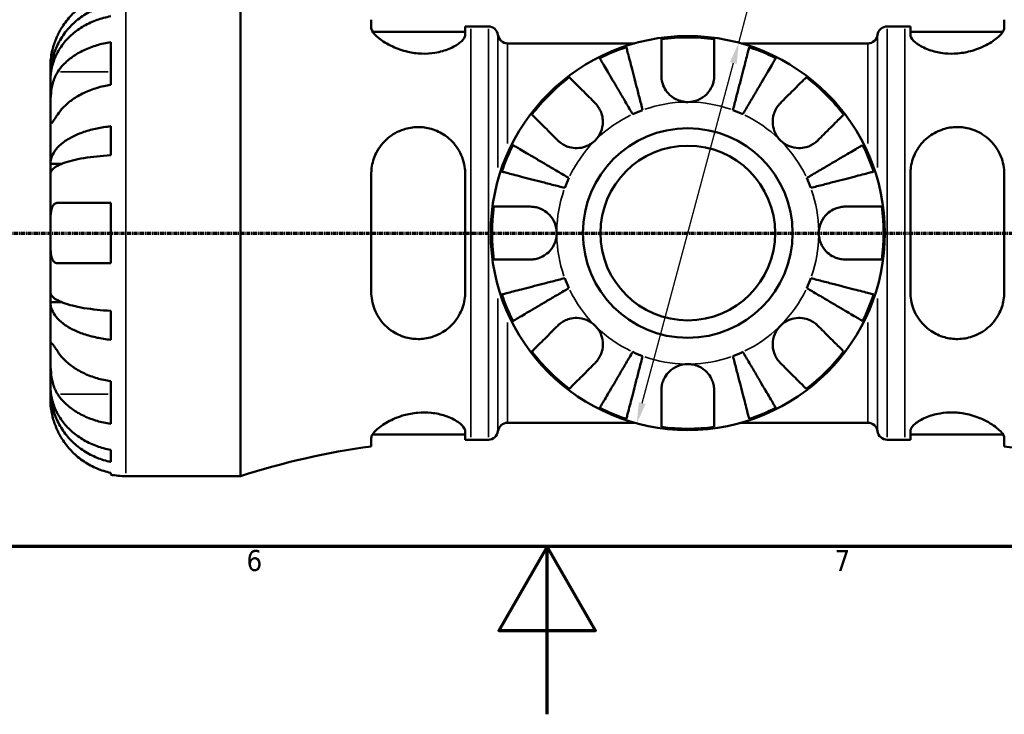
# Model space of a CAD drawing. Header units: millimetres. Extents: x 0 to 902, y 0 to 824.
# Tile 3 of 12: x 358 to 475, y 0 to 83. Entities that reach past the tile are written whole.
import ezdxf

# ---------------------------------------------------------------- set-up
doc = ezdxf.new("R2010")
doc.units = ezdxf.units.MM
doc.linetypes.add('CHAIN', pattern=[0.7087, 0.4724, -0.0591, 0.1181, -0.0591])
for name, color, linetype, lineweight in [('Border (ISO)', 7, 'Continuous', 70), ('Dimension (ISO)', 7, 'Continuous', 25), ('Section Line (ISO)', 7, 'CHAIN', 70), ('Visible (ISO)', 7, 'Continuous', 50), ('Visible Narrow (ISO)', 7, 'Continuous', 35)]:
    doc.layers.add(name, color=color, linetype=linetype, lineweight=lineweight)
doc.styles.add('Note Text (ISO)', font='tahoma.ttf')
doc.dimstyles.new('Default (ISO)', dxfattribs={"dimtxt": 2.5, "dimasz": 2.5, "dimexe": 3.175, "dimexo": 0, "dimgap": 0.762, "dimtad": 1, "dimrnd": 1e-08, "dimzin": 0, "dimtxsty": 'Note Text (ISO)', "dimcen": 0.09, "dimdle": 10, "dimclrd": 256, "dimclre": 256, "dimclrt": 256, "dimazin": 0, "dimtfac": 1.40208, "dimtmove": 0, "dimatfit": 3, "dimfxl": 1, "dimtolj": 1, "dimtzin": 0, "dimlwd": -1, "dimlwe": -1, "dimarcsym": 0})

# ---------------------------------------------------------------- blocks, each defined once
blk = doc.blocks.new('Borders Default Border')
at = {"layer": 'Border (ISO)', "flags": 128}
for points in [[(20, 20), (20, 574), (821, 574), (821, 20), (20, 20)], [(420.5, 0), (420.5, 20), (414.73, 10), (426.27, 10), (420.5, 20)]]:
    blk.add_lwpolyline(points, dxfattribs=at)
at = {"layer": 'Border (ISO)', "color": 232, "true_color": 0xca0064, "char_height": 2.5, "attachment_point": 7, "style": 'Note Text (ISO)'}
for s, insert in [('6', (384.66, 17.05)), ('7', (454.77, 17.1))]:
    blk.add_mtext(s, dxfattribs=dict(at, insert=insert))
blk = doc.blocks.new('2dTransSection0')
at = {"layer": 'Section Line (ISO)', "linetype": 'CHAIN'}
blk.add_line((188.6, 57.4), (702.2, 57.4), dxfattribs=at)
blk = doc.blocks.new('*D15')
at = {"layer": 'Defpoints', "color": 0, "transparency": 16777216}
for p in [(443.36, 80.1), (431.2, 34.7)]:
    blk.add_point(p, dxfattribs=at)
at = {"layer": 'Dimension (ISO)', "transparency": 16777216}
for p, q in [((443.36, 80.1), (454.36, 121.16)), ((431.84, 37.12), (442.71, 77.69))]:
    blk.add_line(p, q, dxfattribs=at)
for points in [[(442.31, 77.79), (443.12, 77.58), (443.36, 80.1)], [(431.44, 37.22), (432.25, 37.01), (431.2, 34.7)]]:
    blk.add_solid(points, dxfattribs=at)
at = {"layer": 'Dimension (ISO)', "color": 232, "true_color": 0xca0064, "transparency": 16777216, "insert": (447.48, 110.85), "char_height": 2.5, "attachment_point": 1, "rotation": 75, "style": 'Note Text (ISO)'}
blk.add_mtext('\\A1;∅47,00', dxfattribs=at)

msp = doc.modelspace()

# ---------------------------------------------------------------- linework, layer by layer
at = {"layer": 'Visible (ISO)'}
for p, q in [((383.959, 28.401), (383.959, 86.401)), ((399.539, 82.849), (399.539, 81.856)), ((475.019, 81.856), (475.019, 82.849)), ((399.699, 81.411), (410.739, 81.411)), ((410.739, 81.027), (410.739, 82.054)), ((411.419, 82.051), (413.499, 82.051)), ((461.059, 82.051), (463.139, 82.051)), ((463.819, 82.054), (463.819, 81.027)), ((463.819, 81.411), (474.859, 81.411)), ((368.479, 75.073), (368.479, 80.164)), ((415.801, 80.021), (430.908, 80.021)), ((443.65, 80.021), (458.757, 80.021)), ((361.279, 76.114), (361.279, 77.401)), ((361.279, 76.114), (361.297, 76.114)), ((361.279, 75.624), (361.279, 76.114)), ((361.279, 71.543), (361.279, 75.624)), ((361.279, 65.642), (361.279, 71.543)), ((368.479, 66.676), (368.479, 70.136)), ((361.279, 65.642), (362.604, 65.642)), ((361.279, 64.459), (361.279, 65.642)), ((361.279, 57.401), (361.279, 64.459)), ((399.539, 64.441), (399.539, 50.361)), ((410.739, 50.361), (410.739, 64.441)), ((463.819, 64.441), (463.819, 50.361)), ((475.019, 50.361), (475.019, 64.441)), ((368.479, 53.801), (368.479, 61.001)), ((361.279, 50.342), (361.279, 57.401)), ((361.279, 49.16), (361.279, 50.342)), ((361.279, 43.259), (361.279, 49.16)), ((361.279, 49.16), (362.604, 49.16)), ((368.479, 44.666), (368.479, 48.126)), ((361.279, 39.178), (361.279, 43.259)), ((361.279, 38.688), (361.279, 39.178)), ((368.479, 34.637), (368.479, 39.729)), ((361.279, 38.688), (361.297, 38.688)), ((361.279, 37.401), (361.279, 38.688)), ((415.801, 34.781), (430.908, 34.781)), ((443.65, 34.781), (458.757, 34.781)), ((399.539, 32.946), (399.539, 31.953)), ((399.699, 33.391), (410.739, 33.391)), ((410.739, 32.748), (410.739, 33.775)), ((463.819, 33.775), (463.819, 32.748)), ((463.819, 33.391), (474.859, 33.391)), ((475.019, 31.953), (475.019, 32.946)), ((411.419, 32.751), (413.499, 32.751)), ((461.059, 32.751), (463.139, 32.751)), ((368.479, 30.116), (368.479, 31.549)), ((368.479, 28.583), (368.479, 28.809)), ((370.279, 28.401), (383.959, 28.401))]:
    msp.add_line(p, q, dxfattribs=at)
for radius in [23.5, 12.5, 10.417]:
    msp.add_circle((437.279, 57.401), radius, dxfattribs=at)
for centre, radius, start, end in [((411.419, 170.899), 88.848, 269.56148, 270), ((413.499, 80.891), 1.16, 7.18076, 90), ((415.801, 81.181), 1.16, 187.18076, 270), ((458.757, 81.181), 1.16, 270, 352.81924), ((461.059, 80.891), 1.16, 90, 172.81924), ((463.139, 170.899), 88.848, 270, 270.43852), ((437.279, 57.401), 23.341, 82.24391, 97.75609), ((437.279, 57.401), 23.341, 108.28054, 116.71946), ((437.279, 57.401), 23.341, 63.28054, 71.71946), ((437.279, 57.401), 23.341, 127.24391, 142.75609), ((437.279, 57.401), 23.341, 37.24391, 52.75609), ((437.279, 57.401), 15.625, 110.15251, 114.84749), ((437.279, 57.401), 15.625, 65.15251, 69.84749), ((437.279, 57.401), 23.341, 153.28054, 161.71946), ((437.279, 57.401), 23.341, 18.28054, 26.71946), ((437.279, 57.401), 15.625, 155.15251, 159.84749), ((437.279, 57.401), 15.625, 20.15251, 24.84749), ((437.279, 57.401), 23.341, 172.24391, 187.75609), ((437.279, 57.401), 23.341, 352.24391, 7.75609), ((437.279, 57.401), 15.625, 200.15251, 204.84749), ((437.279, 57.401), 15.625, 335.15251, 339.84749), ((437.279, 57.401), 23.341, 198.28054, 206.71946), ((437.279, 57.401), 23.341, 333.28054, 341.71946), ((437.279, 57.401), 23.341, 217.24391, 232.75609), ((437.279, 57.401), 15.625, 245.15251, 249.84749), ((437.279, 57.401), 15.625, 290.15251, 294.84749), ((437.279, 57.401), 23.341, 307.24391, 322.75609), ((437.279, 57.401), 23.341, 243.28054, 251.71946), ((437.279, 57.401), 23.341, 288.28054, 296.71946), ((415.801, 33.621), 1.16, 90, 172.81924), ((437.279, 57.401), 23.341, 262.24391, 277.75609), ((458.757, 33.621), 1.16, 7.18076, 90), ((413.499, 33.911), 1.16, 270, 352.81924), ((461.059, 33.911), 1.16, 187.18076, 270), ((411.419, -56.097), 88.848, 97.68415, 108.00311), ((411.419, -56.097), 88.848, 90, 90.43852), ((463.139, -56.097), 88.848, 89.56148, 90), ((463.139, -56.097), 88.848, 72.56167, 82.31585), ((370.279, 37.401), 9, 258.46304, 270)]:
    msp.add_arc(centre, radius, start, end, dxfattribs=at)
for points, knots in [([(368.479, 85.993), (367.904, 85.875), (367.343, 85.698), (366.334, 85.278), (365.794, 84.994), (364.788, 84.318), (364.321, 83.926), (363.534, 83.136), (363.143, 82.663), (362.557, 81.781), (362.338, 81.389), (362.155, 81.001)], [0.17075309, 0.17075309, 0.17075309, 0.17075309, 0.33215152, 0.33215152, 0.49888818, 0.49888818, 0.66562485, 0.66562485, 0.83351137, 0.83351137, 0.95687373, 0.95687373, 0.95687373, 0.95687373]), ([(361.279, 76.114), (361.279, 76.655), (361.334, 77.246), (361.571, 78.404), (361.753, 78.971), (362.179, 79.969), (362.462, 80.493), (363.136, 81.471), (363.527, 81.926), (364.312, 82.688), (364.78, 83.066), (365.787, 83.719), (366.326, 83.993), (367.338, 84.399), (367.902, 84.571), (368.479, 84.686)], [4.0142509, 4.0142509, 4.0142509, 4.0142509, 4.1819549, 4.1819549, 4.3496588, 4.3496588, 4.5167189, 4.5167189, 4.6837789, 4.6837789, 4.8504333, 4.8504333, 5.0170876, 5.0170876, 5.1791816, 5.1791816, 5.1791816, 5.1791816]), ([(368.479, 83.253), (367.902, 83.151), (367.338, 82.998), (366.326, 82.636), (365.787, 82.392), (364.78, 81.811), (364.312, 81.475), (363.527, 80.796), (363.136, 80.392), (362.462, 79.521), (362.179, 79.055), (361.753, 78.167), (361.571, 77.662), (361.334, 76.632), (361.279, 76.106), (361.279, 75.624)], [0.1707461, 0.1707461, 0.1707461, 0.1707461, 0.33284, 0.33284, 0.4994944, 0.4994944, 0.6661487, 0.6661487, 0.8332087, 0.8332087, 1.0002688, 1.0002688, 1.1679728, 1.1679728, 1.3356767, 1.3356767, 1.3356767, 1.3356767]), ([(410.739, 81.027), (410.739, 80.962), (410.726, 80.895), (410.623, 80.604), (410.423, 80.359), (409.794, 79.853), (409.355, 79.593), (408.328, 79.168), (407.759, 78.999), (406.621, 78.815), (406.085, 78.779), (404.977, 78.818), (404.425, 78.894), (403.24, 79.167), (402.633, 79.383), (401.421, 79.943), (400.854, 80.302), (400.034, 80.966), (399.759, 81.273), (399.569, 81.653), (399.539, 81.76), (399.539, 81.856)], [-1.9615319, -1.9615319, -1.9615319, -1.9615319, -1.8935483, -1.8935483, -1.6793131, -1.6793131, -1.4547755, -1.4547755, -1.2502186, -1.2502186, -1.0843743, -1.0843743, -0.9161356, -0.9161356, -0.7095462, -0.7095462, -0.4504903, -0.4504903, -0.2130161, -0.2130161, -0.1082794, -0.1082794, -0.1082794, -0.1082794]), ([(475.019, 81.856), (475.019, 81.788), (475.004, 81.715), (474.897, 81.429), (474.719, 81.189), (474.121, 80.61), (473.65, 80.263), (472.528, 79.638), (471.887, 79.358), (470.641, 78.993), (470.074, 78.881), (468.957, 78.78), (468.426, 78.783), (467.312, 78.894), (466.754, 79.017), (465.645, 79.38), (465.131, 79.635), (464.317, 80.177), (464.032, 80.464), (463.846, 80.83), (463.819, 80.932), (463.819, 81.027)], [-1.9771996, -1.9771996, -1.9771996, -1.9771996, -1.9033927, -1.9033927, -1.7069138, -1.7069138, -1.4579464, -1.4579464, -1.2240704, -1.2240704, -1.0479806, -1.0479806, -0.8864133, -0.8864133, -0.6982037, -0.6982037, -0.4673404, -0.4673404, -0.2236033, -0.2236033, -0.1228774, -0.1228774, -0.1228774, -0.1228774]), ([(362.155, 81.001), (362.088, 80.858), (362.023, 80.713), (361.874, 80.354), (361.793, 80.14), (361.644, 79.699), (361.578, 79.475), (361.445, 78.949), (361.39, 78.663), (361.309, 78.1), (361.292, 77.851), (361.277, 77.495), (361.279, 77.401), (361.279, 77.401)], [-0.57647647, -0.57647647, -0.57647647, -0.57647647, -0.52968676, -0.52968676, -0.46054026, -0.46054026, -0.38562403, -0.38562403, -0.27730827, -0.27730827, -0.14258086, -0.14258086, 0, 0, 0, 0]), ([(362.155, 76.634), (362.338, 76.908), (362.557, 77.186), (363.143, 77.81), (363.534, 78.144), (364.321, 78.703), (364.788, 78.98), (365.794, 79.457), (366.334, 79.658), (367.343, 79.955), (367.904, 80.081), (368.479, 80.164)], [4.42788405, 4.42788405, 4.42788405, 4.42788405, 4.5512464, 4.5512464, 4.71913293, 4.71913293, 4.88586959, 4.88586959, 5.05260626, 5.05260626, 5.21400469, 5.21400469, 5.21400469, 5.21400469]), ([(434.129, 76.176), (434.129, 76.509), (434.129, 76.846), (434.129, 77.612), (434.129, 78.026), (434.129, 78.719), (434.129, 79.062), (434.129, 79.653), (434.129, 79.902), (434.129, 80.27), (434.129, 80.425), (434.129, 80.528)], [3.89239507, 3.89239507, 3.89239507, 3.89239507, 3.99831093, 3.99831093, 4.14541915, 4.14541915, 4.2913159, 4.2913159, 4.43721264, 4.43721264, 4.57824766, 4.57824766, 4.57824766, 4.57824766]), ([(440.429, 80.528), (440.429, 80.425), (440.429, 80.27), (440.429, 79.902), (440.429, 79.653), (440.429, 79.062), (440.429, 78.719), (440.429, 78.026), (440.429, 77.612), (440.429, 76.846), (440.429, 76.509), (440.429, 76.176)], [0.14941001, 0.14941001, 0.14941001, 0.14941001, 0.29044502, 0.29044502, 0.43634177, 0.43634177, 0.58223851, 0.58223851, 0.72934673, 0.72934673, 0.83526259, 0.83526259, 0.83526259, 0.83526259]), ([(429.958, 79.564), (429.983, 79.464), (430.022, 79.313), (430.114, 78.958), (430.176, 78.718), (430.324, 78.147), (430.41, 77.816), (430.582, 77.15), (430.685, 76.752), (430.906, 75.897), (431.024, 75.439), (431.25, 74.566), (431.378, 74.071), (431.64, 73.059), (431.773, 72.542), (431.896, 72.069)], [0.1494019, 0.1494019, 0.1494019, 0.1494019, 0.2913001, 0.2913001, 0.4371101, 0.4371101, 0.5829201, 0.5829201, 0.7290157, 0.7290157, 0.8751112, 0.8751112, 1.0216846, 1.0216846, 1.1682581, 1.1682581, 1.1682581, 1.1682581]), ([(442.662, 72.069), (442.784, 72.542), (442.918, 73.059), (443.18, 74.071), (443.308, 74.566), (443.534, 75.439), (443.652, 75.897), (443.873, 76.752), (443.976, 77.15), (444.148, 77.816), (444.234, 78.147), (444.381, 78.718), (444.443, 78.958), (444.535, 79.313), (444.574, 79.464), (444.6, 79.564)], [3.5110304, 3.5110304, 3.5110304, 3.5110304, 3.6576039, 3.6576039, 3.8041773, 3.8041773, 3.9502729, 3.9502729, 4.0963684, 4.0963684, 4.2421784, 4.2421784, 4.3879885, 4.3879885, 4.5298866, 4.5298866, 4.5298866, 4.5298866]), ([(430.713, 71.58), (430.465, 72.001), (430.194, 72.46), (429.664, 73.361), (429.404, 73.802), (428.947, 74.578), (428.707, 74.986), (428.258, 75.747), (428.05, 76.101), (427.701, 76.694), (427.527, 76.989), (427.228, 77.496), (427.102, 77.71), (426.916, 78.026), (426.837, 78.16), (426.784, 78.249)], [3.5110304, 3.5110304, 3.5110304, 3.5110304, 3.6576039, 3.6576039, 3.8041773, 3.8041773, 3.9502729, 3.9502729, 4.0963684, 4.0963684, 4.2421784, 4.2421784, 4.3879885, 4.3879885, 4.5298866, 4.5298866, 4.5298866, 4.5298866]), ([(447.774, 78.249), (447.721, 78.16), (447.642, 78.026), (447.456, 77.71), (447.33, 77.496), (447.031, 76.989), (446.857, 76.694), (446.508, 76.101), (446.3, 75.747), (445.851, 74.986), (445.611, 74.578), (445.154, 73.802), (444.894, 73.361), (444.363, 72.46), (444.093, 72.001), (443.845, 71.58)], [0.1494019, 0.1494019, 0.1494019, 0.1494019, 0.2913001, 0.2913001, 0.4371101, 0.4371101, 0.5829201, 0.5829201, 0.7290157, 0.7290157, 0.8751112, 0.8751112, 1.0216846, 1.0216846, 1.1682581, 1.1682581, 1.1682581, 1.1682581]), ([(361.279, 71.543), (361.279, 71.726), (361.279, 71.929), (361.28, 72.38), (361.282, 72.63), (361.297, 73.258), (361.315, 73.643), (361.391, 74.397), (361.447, 74.758), (361.584, 75.343), (361.652, 75.573), (361.809, 75.997), (361.897, 76.192), (362.046, 76.463), (362.099, 76.551), (362.155, 76.634)], [0, 0, 0, 0, 0.07774953, 0.07774953, 0.16081914, 0.16081914, 0.27783798, 0.27783798, 0.3882896, 0.3882896, 0.46542959, 0.46542959, 0.54035429, 0.54035429, 0.57953204, 0.57953204, 0.57953204, 0.57953204]), ([(423.153, 75.982), (423.226, 75.909), (423.336, 75.799), (423.596, 75.539), (423.771, 75.363), (424.19, 74.945), (424.432, 74.703), (424.922, 74.213), (425.215, 73.92), (425.757, 73.378), (425.995, 73.14), (426.23, 72.904)], [0.14941001, 0.14941001, 0.14941001, 0.14941001, 0.29044502, 0.29044502, 0.43634177, 0.43634177, 0.58223851, 0.58223851, 0.72934673, 0.72934673, 0.83526259, 0.83526259, 0.83526259, 0.83526259]), ([(437.279, 73.026), (437.041, 73.026), (436.805, 73.053), (436.328, 73.162), (436.091, 73.248), (435.514, 73.538), (435.199, 73.778), (434.738, 74.29), (434.574, 74.535), (434.32, 75.057), (434.233, 75.328), (434.146, 75.794), (434.129, 75.987), (434.129, 76.176)], [0, 0, 0, 0, 0.0712621, 0.0712621, 0.14674386, 0.14674386, 0.26523779, 0.26523779, 0.3552048, 0.3552048, 0.4448049, 0.4448049, 0.50788946, 0.50788946, 0.50788946, 0.50788946]), ([(440.429, 76.176), (440.429, 75.935), (440.401, 75.69), (440.28, 75.179), (440.18, 74.916), (439.899, 74.401), (439.716, 74.157), (439.21, 73.655), (438.869, 73.426), (438.108, 73.109), (437.696, 73.026), (437.279, 73.026)], [-0.50777161, -0.50777161, -0.50777161, -0.50777161, -0.42786808, -0.42786808, -0.34024252, -0.34024252, -0.24759219, -0.24759219, -0.12500149, -0.12500149, 0, 0, 0, 0]), ([(448.328, 72.904), (448.563, 73.14), (448.801, 73.378), (449.343, 73.92), (449.636, 74.213), (450.126, 74.703), (450.368, 74.945), (450.786, 75.363), (450.962, 75.539), (451.222, 75.799), (451.332, 75.909), (451.405, 75.982)], [3.89239507, 3.89239507, 3.89239507, 3.89239507, 3.99831093, 3.99831093, 4.14541915, 4.14541915, 4.2913159, 4.2913159, 4.43721264, 4.43721264, 4.57824766, 4.57824766, 4.57824766, 4.57824766]), ([(368.479, 75.073), (367.904, 74.99), (367.343, 74.864), (366.334, 74.567), (365.794, 74.366), (364.788, 73.889), (364.321, 73.612), (363.534, 73.052), (363.143, 72.718), (362.557, 72.095), (362.338, 71.817), (362.155, 71.543)], [0.17075309, 0.17075309, 0.17075309, 0.17075309, 0.33215152, 0.33215152, 0.49888818, 0.49888818, 0.66562485, 0.66562485, 0.83351137, 0.83351137, 0.95687373, 0.95687373, 0.95687373, 0.95687373]), ([(426.23, 72.904), (426.317, 72.818), (426.399, 72.726), (426.6, 72.471), (426.711, 72.299), (426.903, 71.926), (426.981, 71.725), (427.119, 71.226), (427.158, 70.925), (427.145, 70.229), (427.066, 69.841), (426.758, 69.093), (426.525, 68.744), (426.23, 68.45)], [-0.50766593, -0.50766593, -0.50766593, -0.50766593, -0.46718991, -0.46718991, -0.40200215, -0.40200215, -0.33506637, -0.33506637, -0.24300458, -0.24300458, -0.12488859, -0.12488859, 0, 0, 0, 0]), ([(448.328, 68.45), (448.172, 68.605), (448.033, 68.777), (447.785, 69.159), (447.679, 69.37), (447.481, 69.91), (447.416, 70.245), (447.397, 70.9), (447.435, 71.214), (447.576, 71.725), (447.655, 71.926), (447.847, 72.299), (447.958, 72.47), (448.159, 72.726), (448.241, 72.818), (448.328, 72.904)], [0, 0, 0, 0, 0.06608139, 0.06608139, 0.13667451, 0.13667451, 0.23873403, 0.23873403, 0.33457773, 0.33457773, 0.40157847, 0.40157847, 0.46685307, 0.46685307, 0.50745344, 0.50745344, 0.50745344, 0.50745344]), ([(362.155, 71.543), (362.096, 71.454), (362.039, 71.37), (361.889, 71.145), (361.802, 71.016), (361.646, 70.79), (361.578, 70.697), (361.444, 70.531), (361.39, 70.483), (361.309, 70.496), (361.292, 70.588), (361.277, 70.94), (361.279, 71.207), (361.279, 71.543)], [-0.58004807, -0.58004807, -0.58004807, -0.58004807, -0.5384523, -0.5384523, -0.46383793, -0.46383793, -0.3862639, -0.3862639, -0.27840269, -0.27840269, -0.14277912, -0.14277912, 0, 0, 0, 0]), ([(421.776, 68.45), (421.54, 68.685), (421.302, 68.923), (420.76, 69.465), (420.467, 69.758), (419.977, 70.248), (419.735, 70.49), (419.317, 70.908), (419.141, 71.084), (418.881, 71.344), (418.771, 71.454), (418.698, 71.527)], [3.8924012, 3.8924012, 3.8924012, 3.8924012, 3.99831706, 3.99831706, 4.14542528, 4.14542528, 4.29132202, 4.29132202, 4.43721877, 4.43721877, 4.57825378, 4.57825378, 4.57825378, 4.57825378]), ([(455.86, 71.527), (455.787, 71.454), (455.677, 71.344), (455.417, 71.084), (455.241, 70.908), (454.823, 70.49), (454.581, 70.248), (454.091, 69.758), (453.798, 69.465), (453.256, 68.923), (453.018, 68.685), (452.782, 68.45)], [0.14941001, 0.14941001, 0.14941001, 0.14941001, 0.29044502, 0.29044502, 0.43634177, 0.43634177, 0.58223851, 0.58223851, 0.72934673, 0.72934673, 0.83526259, 0.83526259, 0.83526259, 0.83526259]), ([(361.279, 65.642), (361.279, 65.926), (361.334, 66.236), (361.571, 66.843), (361.753, 67.14), (362.179, 67.663), (362.462, 67.938), (363.136, 68.451), (363.527, 68.689), (364.312, 69.088), (364.78, 69.287), (365.787, 69.629), (366.326, 69.772), (367.338, 69.985), (367.902, 70.076), (368.479, 70.136)], [4.0142509, 4.0142509, 4.0142509, 4.0142509, 4.1819549, 4.1819549, 4.3496588, 4.3496588, 4.5167189, 4.5167189, 4.6837789, 4.6837789, 4.8504333, 4.8504333, 5.0170876, 5.0170876, 5.1791816, 5.1791816, 5.1791816, 5.1791816]), ([(399.539, 64.441), (399.539, 64.673), (399.553, 64.903), (399.66, 65.766), (399.846, 66.372), (400.461, 67.612), (400.935, 68.218), (402.062, 69.174), (402.703, 69.538), (403.95, 69.942), (404.518, 70.037), (405.64, 70.044), (406.174, 69.971), (407.294, 69.648), (407.854, 69.377), (408.958, 68.603), (409.466, 68.068), (410.265, 66.82), (410.543, 66.099), (410.715, 65.044), (410.739, 64.743), (410.739, 64.441)], [-1.9825536, -1.9825536, -1.9825536, -1.9825536, -1.909933, -1.909933, -1.7075802, -1.7075802, -1.4589548, -1.4589548, -1.2260214, -1.2260214, -1.0497889, -1.0497889, -0.8872032, -0.8872032, -0.6971386, -0.6971386, -0.4663566, -0.4663566, -0.223271, -0.223271, -0.128267, -0.128267, -0.128267, -0.128267]), ([(463.819, 64.441), (463.819, 64.652), (463.831, 64.863), (463.928, 65.718), (464.113, 66.343), (464.709, 67.552), (465.141, 68.125), (466.16, 69.042), (466.73, 69.4), (467.867, 69.849), (468.402, 69.975), (469.502, 70.068), (470.049, 70.032), (471.244, 69.779), (471.863, 69.521), (473.092, 68.744), (473.664, 68.178), (474.498, 66.91), (474.781, 66.221), (474.986, 65.143), (475.019, 64.793), (475.019, 64.441)], [-1.9560612, -1.9560612, -1.9560612, -1.9560612, -1.8897847, -1.8897847, -1.6845346, -1.6845346, -1.4586915, -1.4586915, -1.2520109, -1.2520109, -1.0861471, -1.0861471, -0.9198493, -0.9198493, -0.7102849, -0.7102849, -0.45183, -0.45183, -0.2134142, -0.2134142, -0.1027472, -0.1027472, -0.1027472, -0.1027472]), ([(426.23, 68.45), (426.075, 68.294), (425.903, 68.155), (425.521, 67.907), (425.31, 67.801), (424.77, 67.603), (424.435, 67.538), (423.78, 67.519), (423.466, 67.557), (422.955, 67.698), (422.754, 67.777), (422.381, 67.969), (422.21, 68.08), (421.954, 68.281), (421.862, 68.363), (421.776, 68.45)], [0, 0, 0, 0, 0.06608139, 0.06608139, 0.13667451, 0.13667451, 0.23873403, 0.23873403, 0.33457773, 0.33457773, 0.40157847, 0.40157847, 0.46685307, 0.46685307, 0.50745344, 0.50745344, 0.50745344, 0.50745344]), ([(452.782, 68.45), (452.696, 68.363), (452.604, 68.281), (452.349, 68.08), (452.177, 67.969), (451.804, 67.777), (451.603, 67.699), (451.104, 67.561), (450.803, 67.522), (450.107, 67.534), (449.719, 67.614), (448.971, 67.922), (448.622, 68.155), (448.328, 68.45)], [-0.50766593, -0.50766593, -0.50766593, -0.50766593, -0.46718991, -0.46718991, -0.40200215, -0.40200215, -0.33506637, -0.33506637, -0.24300458, -0.24300458, -0.12488859, -0.12488859, 0, 0, 0, 0]), ([(416.43, 67.896), (416.519, 67.843), (416.654, 67.764), (416.97, 67.578), (417.183, 67.452), (417.691, 67.153), (417.986, 66.979), (418.579, 66.63), (418.933, 66.422), (419.694, 65.973), (420.102, 65.733), (420.878, 65.276), (421.319, 65.016), (422.22, 64.485), (422.679, 64.215), (423.1, 63.967)], [0.1494019, 0.1494019, 0.1494019, 0.1494019, 0.2913001, 0.2913001, 0.4371101, 0.4371101, 0.5829201, 0.5829201, 0.7290157, 0.7290157, 0.8751112, 0.8751112, 1.0216846, 1.0216846, 1.1682581, 1.1682581, 1.1682581, 1.1682581]), ([(451.458, 63.967), (451.879, 64.215), (452.338, 64.485), (453.239, 65.016), (453.68, 65.276), (454.456, 65.733), (454.864, 65.973), (455.625, 66.422), (455.979, 66.63), (456.572, 66.979), (456.867, 67.153), (457.374, 67.452), (457.588, 67.578), (457.904, 67.764), (458.038, 67.843), (458.127, 67.896)], [3.5110308, 3.5110308, 3.5110308, 3.5110308, 3.6576042, 3.6576042, 3.8041776, 3.8041776, 3.9502732, 3.9502732, 4.0963687, 4.0963687, 4.2421787, 4.2421787, 4.3879888, 4.3879888, 4.5298869, 4.5298869, 4.5298869, 4.5298869]), ([(368.479, 66.676), (367.902, 66.647), (367.338, 66.602), (366.326, 66.497), (365.787, 66.426), (364.78, 66.257), (364.312, 66.16), (363.527, 65.962), (363.136, 65.845), (362.462, 65.592), (362.179, 65.456), (361.753, 65.198), (361.571, 65.052), (361.334, 64.752), (361.279, 64.599), (361.279, 64.459)], [0.1707461, 0.1707461, 0.1707461, 0.1707461, 0.33284, 0.33284, 0.4994944, 0.4994944, 0.6661487, 0.6661487, 0.8332087, 0.8332087, 1.0002688, 1.0002688, 1.1679728, 1.1679728, 1.3356767, 1.3356767, 1.3356767, 1.3356767]), ([(422.611, 62.784), (422.138, 62.906), (421.621, 63.04), (420.609, 63.302), (420.114, 63.43), (419.241, 63.656), (418.783, 63.774), (417.927, 63.995), (417.53, 64.098), (416.864, 64.27), (416.533, 64.356), (415.962, 64.503), (415.722, 64.565), (415.367, 64.657), (415.216, 64.696), (415.116, 64.722)], [3.5110305, 3.5110305, 3.5110305, 3.5110305, 3.6576039, 3.6576039, 3.8041773, 3.8041773, 3.9502729, 3.9502729, 4.0963684, 4.0963684, 4.2421784, 4.2421784, 4.3879885, 4.3879885, 4.5298866, 4.5298866, 4.5298866, 4.5298866]), ([(459.442, 64.722), (459.342, 64.696), (459.191, 64.657), (458.836, 64.565), (458.596, 64.503), (458.025, 64.356), (457.694, 64.27), (457.028, 64.098), (456.63, 63.995), (455.775, 63.774), (455.317, 63.656), (454.444, 63.43), (453.949, 63.302), (452.937, 63.04), (452.42, 62.906), (451.947, 62.784)], [0.1494019, 0.1494019, 0.1494019, 0.1494019, 0.2913001, 0.2913001, 0.4371101, 0.4371101, 0.5829201, 0.5829201, 0.7290157, 0.7290157, 0.8751112, 0.8751112, 1.0216846, 1.0216846, 1.1682581, 1.1682581, 1.1682581, 1.1682581]), ([(361.279, 57.401), (361.279, 57.694), (361.279, 57.985), (361.281, 58.582), (361.284, 58.882), (361.31, 59.566), (361.342, 59.92), (361.456, 60.404), (361.518, 60.565), (361.651, 60.77), (361.71, 60.834), (361.836, 60.927), (361.902, 60.959), (362.031, 60.993), (362.092, 61.001), (362.155, 61.001)], [0, 0, 0, 0, 0.08783311, 0.08783311, 0.18435408, 0.18435408, 0.32279749, 0.32279749, 0.41754463, 0.41754463, 0.47774931, 0.47774931, 0.53276241, 0.53276241, 0.57681269, 0.57681269, 0.57681269, 0.57681269]), ([(362.155, 61.001), (362.338, 61.001), (362.557, 61.001), (363.143, 61.001), (363.534, 61.001), (364.321, 61.001), (364.788, 61.001), (365.794, 61.001), (366.334, 61.001), (367.343, 61.001), (367.904, 61.001), (368.479, 61.001)], [4.42788405, 4.42788405, 4.42788405, 4.42788405, 4.5512464, 4.5512464, 4.71913293, 4.71913293, 4.88586959, 4.88586959, 5.05260626, 5.05260626, 5.21400469, 5.21400469, 5.21400469, 5.21400469]), ([(414.152, 60.551), (414.255, 60.551), (414.41, 60.551), (414.778, 60.551), (415.026, 60.551), (415.618, 60.551), (415.961, 60.551), (416.653, 60.551), (417.068, 60.551), (417.834, 60.551), (418.171, 60.551), (418.504, 60.551)], [0.14941001, 0.14941001, 0.14941001, 0.14941001, 0.29044502, 0.29044502, 0.43634177, 0.43634177, 0.58223851, 0.58223851, 0.72934673, 0.72934673, 0.83526259, 0.83526259, 0.83526259, 0.83526259]), ([(418.504, 60.551), (418.635, 60.551), (418.767, 60.543), (419.093, 60.502), (419.285, 60.459), (419.674, 60.333), (419.869, 60.248), (420.318, 59.994), (420.56, 59.807), (421.043, 59.305), (421.261, 58.975), (421.571, 58.229), (421.654, 57.817), (421.654, 57.401)], [-0.50816407, -0.50816407, -0.50816407, -0.50816407, -0.46460526, -0.46460526, -0.40154747, -0.40154747, -0.3356183, -0.3356183, -0.24286964, -0.24286964, -0.12490659, -0.12490659, 0, 0, 0, 0]), ([(452.904, 57.401), (452.904, 57.62), (452.927, 57.839), (453.021, 58.283), (453.095, 58.506), (453.365, 59.091), (453.607, 59.426), (454.118, 59.903), (454.355, 60.069), (454.792, 60.295), (454.983, 60.37), (455.372, 60.483), (455.57, 60.52), (455.863, 60.547), (455.959, 60.551), (456.054, 60.551)], [-2.17667965, -2.17667965, -2.17667965, -2.17667965, -2.11086653, -2.11086653, -2.04055216, -2.04055216, -1.91738302, -1.91738302, -1.82942275, -1.82942275, -1.76558177, -1.76558177, -1.70117883, -1.70117883, -1.66961913, -1.66961913, -1.66961913, -1.66961913]), ([(456.054, 60.551), (456.387, 60.551), (456.724, 60.551), (457.49, 60.551), (457.904, 60.551), (458.597, 60.551), (458.94, 60.551), (459.531, 60.551), (459.78, 60.551), (460.148, 60.551), (460.303, 60.551), (460.406, 60.551)], [3.89239507, 3.89239507, 3.89239507, 3.89239507, 3.99831093, 3.99831093, 4.14541915, 4.14541915, 4.2913159, 4.2913159, 4.43721264, 4.43721264, 4.57824766, 4.57824766, 4.57824766, 4.57824766]), ([(362.155, 53.801), (362.153, 53.801), (362.151, 53.801), (362.061, 53.802), (361.978, 53.817), (361.834, 53.876), (361.772, 53.916), (361.648, 54.034), (361.588, 54.118), (361.45, 54.399), (361.391, 54.631), (361.308, 55.231), (361.292, 55.605), (361.277, 56.454), (361.279, 56.925), (361.279, 57.401)], [-0.58332629, -0.58332629, -0.58332629, -0.58332629, -0.58206847, -0.58206847, -0.51861604, -0.51861604, -0.4628074, -0.4628074, -0.39473272, -0.39473272, -0.27692423, -0.27692423, -0.14288351, -0.14288351, 0, 0, 0, 0]), ([(421.654, 57.401), (421.654, 57.182), (421.631, 56.963), (421.537, 56.519), (421.463, 56.296), (421.193, 55.71), (420.951, 55.376), (420.44, 54.899), (420.203, 54.733), (419.766, 54.507), (419.575, 54.432), (419.185, 54.319), (418.988, 54.282), (418.695, 54.255), (418.599, 54.251), (418.504, 54.251)], [-2.17667965, -2.17667965, -2.17667965, -2.17667965, -2.11086653, -2.11086653, -2.04055216, -2.04055216, -1.91738302, -1.91738302, -1.82942275, -1.82942275, -1.76558177, -1.76558177, -1.70117883, -1.70117883, -1.66961913, -1.66961913, -1.66961913, -1.66961913]), ([(456.054, 54.251), (455.923, 54.251), (455.791, 54.259), (455.465, 54.3), (455.273, 54.343), (454.884, 54.469), (454.689, 54.554), (454.24, 54.808), (453.998, 54.994), (453.514, 55.497), (453.297, 55.827), (452.987, 56.573), (452.904, 56.985), (452.904, 57.401)], [-0.50816407, -0.50816407, -0.50816407, -0.50816407, -0.46460526, -0.46460526, -0.40154747, -0.40154747, -0.3356183, -0.3356183, -0.24286964, -0.24286964, -0.12490659, -0.12490659, 0, 0, 0, 0]), ([(418.504, 54.251), (418.171, 54.251), (417.834, 54.251), (417.068, 54.251), (416.653, 54.251), (415.961, 54.251), (415.618, 54.251), (415.026, 54.251), (414.778, 54.251), (414.41, 54.251), (414.255, 54.251), (414.152, 54.251)], [3.89239525, 3.89239525, 3.89239525, 3.89239525, 3.99831111, 3.99831111, 4.14541932, 4.14541932, 4.29131607, 4.29131607, 4.43721281, 4.43721281, 4.57824783, 4.57824783, 4.57824783, 4.57824783]), ([(460.406, 54.251), (460.303, 54.251), (460.148, 54.251), (459.78, 54.251), (459.531, 54.251), (458.94, 54.251), (458.597, 54.251), (457.904, 54.251), (457.49, 54.251), (456.724, 54.251), (456.387, 54.251), (456.054, 54.251)], [0.14941001, 0.14941001, 0.14941001, 0.14941001, 0.29044502, 0.29044502, 0.43634177, 0.43634177, 0.58223851, 0.58223851, 0.72934673, 0.72934673, 0.83526259, 0.83526259, 0.83526259, 0.83526259]), ([(368.479, 53.801), (367.904, 53.801), (367.343, 53.801), (366.334, 53.801), (365.794, 53.801), (364.788, 53.801), (364.321, 53.801), (363.534, 53.801), (363.143, 53.801), (362.557, 53.801), (362.338, 53.801), (362.155, 53.801)], [0.17075309, 0.17075309, 0.17075309, 0.17075309, 0.33215152, 0.33215152, 0.49888818, 0.49888818, 0.66562485, 0.66562485, 0.83351137, 0.83351137, 0.95687373, 0.95687373, 0.95687373, 0.95687373]), ([(415.116, 50.08), (415.216, 50.105), (415.367, 50.144), (415.722, 50.236), (415.962, 50.298), (416.533, 50.446), (416.864, 50.532), (417.53, 50.704), (417.927, 50.807), (418.783, 51.028), (419.241, 51.146), (420.114, 51.372), (420.609, 51.5), (421.621, 51.762), (422.138, 51.895), (422.611, 52.018)], [0.1494019, 0.1494019, 0.1494019, 0.1494019, 0.2913001, 0.2913001, 0.4371101, 0.4371101, 0.5829201, 0.5829201, 0.7290157, 0.7290157, 0.8751112, 0.8751112, 1.0216846, 1.0216846, 1.1682581, 1.1682581, 1.1682581, 1.1682581]), ([(451.947, 52.018), (452.42, 51.895), (452.937, 51.762), (453.949, 51.5), (454.444, 51.372), (455.317, 51.146), (455.775, 51.028), (456.63, 50.807), (457.028, 50.704), (457.694, 50.532), (458.025, 50.446), (458.596, 50.298), (458.836, 50.236), (459.191, 50.144), (459.342, 50.105), (459.442, 50.08)], [3.5110304, 3.5110304, 3.5110304, 3.5110304, 3.6576039, 3.6576039, 3.8041773, 3.8041773, 3.9502729, 3.9502729, 4.0963684, 4.0963684, 4.2421784, 4.2421784, 4.3879885, 4.3879885, 4.5298866, 4.5298866, 4.5298866, 4.5298866]), ([(423.1, 50.835), (422.679, 50.587), (422.22, 50.316), (421.319, 49.786), (420.878, 49.526), (420.102, 49.069), (419.694, 48.829), (418.933, 48.38), (418.579, 48.172), (417.986, 47.823), (417.691, 47.649), (417.183, 47.35), (416.97, 47.224), (416.654, 47.038), (416.519, 46.959), (416.43, 46.906)], [3.5110308, 3.5110308, 3.5110308, 3.5110308, 3.6576042, 3.6576042, 3.8041776, 3.8041776, 3.9502732, 3.9502732, 4.0963687, 4.0963687, 4.2421787, 4.2421787, 4.3879888, 4.3879888, 4.5298869, 4.5298869, 4.5298869, 4.5298869]), ([(458.127, 46.906), (458.038, 46.959), (457.904, 47.038), (457.588, 47.224), (457.374, 47.35), (456.867, 47.649), (456.572, 47.823), (455.979, 48.172), (455.625, 48.38), (454.864, 48.829), (454.456, 49.069), (453.68, 49.526), (453.239, 49.786), (452.338, 50.316), (451.879, 50.587), (451.458, 50.835)], [0.1494019, 0.1494019, 0.1494019, 0.1494019, 0.2913001, 0.2913001, 0.4371101, 0.4371101, 0.5829201, 0.5829201, 0.7290157, 0.7290157, 0.8751112, 0.8751112, 1.0216846, 1.0216846, 1.1682581, 1.1682581, 1.1682581, 1.1682581]), ([(361.279, 50.342), (361.279, 50.203), (361.334, 50.05), (361.571, 49.75), (361.753, 49.604), (362.179, 49.345), (362.462, 49.21), (363.136, 48.957), (363.527, 48.839), (364.312, 48.642), (364.78, 48.545), (365.787, 48.376), (366.326, 48.305), (367.338, 48.2), (367.902, 48.155), (368.479, 48.126)], [4.0142509, 4.0142509, 4.0142509, 4.0142509, 4.1819549, 4.1819549, 4.3496588, 4.3496588, 4.5167189, 4.5167189, 4.6837789, 4.6837789, 4.8504333, 4.8504333, 5.0170876, 5.0170876, 5.1791816, 5.1791816, 5.1791816, 5.1791816]), ([(410.739, 50.361), (410.739, 50.144), (410.726, 49.929), (410.623, 49.039), (410.423, 48.389), (409.794, 47.17), (409.355, 46.607), (408.328, 45.712), (407.759, 45.366), (406.621, 44.933), (406.085, 44.814), (404.977, 44.735), (404.425, 44.78), (403.24, 45.05), (402.633, 45.312), (401.421, 46.097), (400.854, 46.67), (400.034, 47.947), (399.759, 48.637), (399.569, 49.697), (399.539, 50.027), (399.539, 50.361)], [-1.9615319, -1.9615319, -1.9615319, -1.9615319, -1.8935483, -1.8935483, -1.6793131, -1.6793131, -1.4547755, -1.4547755, -1.2502186, -1.2502186, -1.0843743, -1.0843743, -0.9161356, -0.9161356, -0.7095462, -0.7095462, -0.4504903, -0.4504903, -0.2130161, -0.2130161, -0.1082794, -0.1082794, -0.1082794, -0.1082794]), ([(475.019, 50.361), (475.019, 50.126), (475.004, 49.892), (474.897, 49.044), (474.719, 48.455), (474.121, 47.225), (473.65, 46.614), (472.528, 45.648), (471.887, 45.279), (470.641, 44.867), (470.074, 44.769), (468.957, 44.755), (468.426, 44.824), (467.312, 45.135), (466.754, 45.399), (465.645, 46.158), (465.131, 46.688), (464.317, 47.929), (464.032, 48.649), (463.846, 49.722), (463.819, 50.041), (463.819, 50.361)], [-1.9771996, -1.9771996, -1.9771996, -1.9771996, -1.9033927, -1.9033927, -1.7069138, -1.7069138, -1.4579464, -1.4579464, -1.2240704, -1.2240704, -1.0479806, -1.0479806, -0.8864133, -0.8864133, -0.6982037, -0.6982037, -0.4673404, -0.4673404, -0.2236033, -0.2236033, -0.1228774, -0.1228774, -0.1228774, -0.1228774]), ([(368.479, 44.666), (367.902, 44.726), (367.338, 44.817), (366.326, 45.03), (365.787, 45.173), (364.78, 45.515), (364.312, 45.714), (363.527, 46.113), (363.136, 46.351), (362.462, 46.864), (362.179, 47.139), (361.753, 47.662), (361.571, 47.959), (361.334, 48.566), (361.279, 48.876), (361.279, 49.16)], [0.1707461, 0.1707461, 0.1707461, 0.1707461, 0.33284, 0.33284, 0.4994944, 0.4994944, 0.6661487, 0.6661487, 0.8332087, 0.8332087, 1.0002688, 1.0002688, 1.1679728, 1.1679728, 1.3356767, 1.3356767, 1.3356767, 1.3356767]), ([(421.776, 46.352), (421.862, 46.439), (421.954, 46.521), (422.209, 46.722), (422.381, 46.833), (422.754, 47.025), (422.955, 47.103), (423.453, 47.241), (423.755, 47.28), (424.451, 47.267), (424.838, 47.188), (425.586, 46.88), (425.936, 46.647), (426.23, 46.352)], [-0.50766593, -0.50766593, -0.50766593, -0.50766593, -0.46718991, -0.46718991, -0.40200215, -0.40200215, -0.33506637, -0.33506637, -0.24300458, -0.24300458, -0.12488859, -0.12488859, 0, 0, 0, 0]), ([(448.328, 46.352), (448.483, 46.508), (448.655, 46.647), (449.037, 46.895), (449.248, 47.001), (449.788, 47.199), (450.123, 47.264), (450.778, 47.283), (451.092, 47.244), (451.603, 47.104), (451.804, 47.025), (452.177, 46.833), (452.348, 46.722), (452.604, 46.521), (452.696, 46.439), (452.782, 46.352)], [0, 0, 0, 0, 0.06608139, 0.06608139, 0.13667451, 0.13667451, 0.23873403, 0.23873403, 0.33457773, 0.33457773, 0.40157847, 0.40157847, 0.46685307, 0.46685307, 0.50745344, 0.50745344, 0.50745344, 0.50745344]), ([(418.698, 43.275), (418.771, 43.348), (418.881, 43.458), (419.141, 43.718), (419.317, 43.893), (419.735, 44.312), (419.977, 44.554), (420.467, 45.044), (420.76, 45.337), (421.302, 45.879), (421.54, 46.117), (421.776, 46.352)], [0.14941001, 0.14941001, 0.14941001, 0.14941001, 0.29044502, 0.29044502, 0.43634177, 0.43634177, 0.58223851, 0.58223851, 0.72934673, 0.72934673, 0.83526259, 0.83526259, 0.83526259, 0.83526259]), ([(426.23, 46.352), (426.386, 46.197), (426.525, 46.025), (426.773, 45.643), (426.879, 45.432), (427.077, 44.892), (427.142, 44.557), (427.161, 43.902), (427.122, 43.588), (426.982, 43.077), (426.903, 42.876), (426.711, 42.503), (426.6, 42.332), (426.399, 42.076), (426.317, 41.984), (426.23, 41.898)], [0, 0, 0, 0, 0.06608139, 0.06608139, 0.13667451, 0.13667451, 0.23873403, 0.23873403, 0.33457773, 0.33457773, 0.40157847, 0.40157847, 0.46685307, 0.46685307, 0.50745344, 0.50745344, 0.50745344, 0.50745344]), ([(448.328, 41.898), (448.241, 41.984), (448.159, 42.076), (447.958, 42.331), (447.847, 42.503), (447.655, 42.876), (447.577, 43.077), (447.439, 43.575), (447.4, 43.877), (447.412, 44.573), (447.492, 44.96), (447.8, 45.708), (448.033, 46.058), (448.328, 46.352)], [-0.50766593, -0.50766593, -0.50766593, -0.50766593, -0.46718991, -0.46718991, -0.40200215, -0.40200215, -0.33506637, -0.33506637, -0.24300458, -0.24300458, -0.12488859, -0.12488859, 0, 0, 0, 0]), ([(452.782, 46.352), (453.018, 46.117), (453.256, 45.879), (453.798, 45.337), (454.091, 45.044), (454.581, 44.554), (454.823, 44.312), (455.241, 43.893), (455.417, 43.718), (455.677, 43.458), (455.787, 43.348), (455.86, 43.275)], [3.89240137, 3.89240137, 3.89240137, 3.89240137, 3.99831723, 3.99831723, 4.14542545, 4.14542545, 4.2913222, 4.2913222, 4.43721894, 4.43721894, 4.57825396, 4.57825396, 4.57825396, 4.57825396]), ([(361.279, 43.259), (361.279, 43.442), (361.279, 43.605), (361.28, 43.894), (361.282, 44.016), (361.297, 44.238), (361.315, 44.307), (361.391, 44.319), (361.447, 44.269), (361.584, 44.097), (361.652, 44.002), (361.809, 43.775), (361.897, 43.644), (362.046, 43.422), (362.099, 43.342), (362.155, 43.259)], [0, 0, 0, 0, 0.07774953, 0.07774953, 0.16081914, 0.16081914, 0.27783798, 0.27783798, 0.3882896, 0.3882896, 0.46542959, 0.46542959, 0.54035429, 0.54035429, 0.57953204, 0.57953204, 0.57953204, 0.57953204]), ([(362.155, 38.168), (362.096, 38.256), (362.039, 38.35), (361.889, 38.628), (361.802, 38.823), (361.646, 39.25), (361.578, 39.481), (361.444, 40.061), (361.39, 40.414), (361.309, 41.22), (361.292, 41.666), (361.277, 42.523), (361.279, 42.922), (361.279, 43.259)], [-0.58004807, -0.58004807, -0.58004807, -0.58004807, -0.5384523, -0.5384523, -0.46383793, -0.46383793, -0.3862639, -0.3862639, -0.27840269, -0.27840269, -0.14277912, -0.14277912, 0, 0, 0, 0]), ([(362.155, 43.259), (362.338, 42.985), (362.557, 42.707), (363.143, 42.083), (363.534, 41.749), (364.321, 41.19), (364.788, 40.913), (365.794, 40.436), (366.334, 40.235), (367.343, 39.938), (367.904, 39.812), (368.479, 39.729)], [4.42788405, 4.42788405, 4.42788405, 4.42788405, 4.5512464, 4.5512464, 4.71913293, 4.71913293, 4.88586959, 4.88586959, 5.05260626, 5.05260626, 5.21400469, 5.21400469, 5.21400469, 5.21400469]), ([(426.784, 36.552), (426.837, 36.641), (426.916, 36.776), (427.102, 37.092), (427.228, 37.305), (427.527, 37.813), (427.701, 38.108), (428.05, 38.701), (428.258, 39.055), (428.707, 39.816), (428.947, 40.224), (429.404, 41), (429.664, 41.441), (430.194, 42.342), (430.465, 42.801), (430.713, 43.222)], [0.1494019, 0.1494019, 0.1494019, 0.1494019, 0.2913001, 0.2913001, 0.4371101, 0.4371101, 0.5829201, 0.5829201, 0.7290157, 0.7290157, 0.8751112, 0.8751112, 1.0216846, 1.0216846, 1.1682581, 1.1682581, 1.1682581, 1.1682581]), ([(431.896, 42.733), (431.773, 42.26), (431.64, 41.743), (431.378, 40.731), (431.25, 40.236), (431.024, 39.363), (430.906, 38.905), (430.685, 38.049), (430.582, 37.652), (430.41, 36.986), (430.324, 36.655), (430.176, 36.084), (430.114, 35.844), (430.022, 35.489), (429.983, 35.338), (429.958, 35.238)], [3.5110304, 3.5110304, 3.5110304, 3.5110304, 3.6576039, 3.6576039, 3.8041773, 3.8041773, 3.9502729, 3.9502729, 4.0963684, 4.0963684, 4.2421784, 4.2421784, 4.3879885, 4.3879885, 4.5298866, 4.5298866, 4.5298866, 4.5298866]), ([(444.6, 35.238), (444.574, 35.338), (444.535, 35.489), (444.443, 35.844), (444.381, 36.084), (444.234, 36.655), (444.148, 36.986), (443.976, 37.652), (443.873, 38.049), (443.652, 38.905), (443.534, 39.363), (443.308, 40.236), (443.18, 40.731), (442.918, 41.743), (442.784, 42.26), (442.662, 42.733)], [0.1494019, 0.1494019, 0.1494019, 0.1494019, 0.2913001, 0.2913001, 0.4371101, 0.4371101, 0.5829201, 0.5829201, 0.7290157, 0.7290157, 0.8751112, 0.8751112, 1.0216846, 1.0216846, 1.1682581, 1.1682581, 1.1682581, 1.1682581]), ([(443.845, 43.222), (444.093, 42.801), (444.363, 42.342), (444.894, 41.441), (445.154, 41), (445.611, 40.224), (445.851, 39.816), (446.3, 39.055), (446.508, 38.701), (446.857, 38.108), (447.031, 37.813), (447.33, 37.305), (447.456, 37.092), (447.642, 36.776), (447.721, 36.641), (447.774, 36.552)], [3.5110304, 3.5110304, 3.5110304, 3.5110304, 3.6576039, 3.6576039, 3.8041773, 3.8041773, 3.9502729, 3.9502729, 4.0963684, 4.0963684, 4.2421784, 4.2421784, 4.3879885, 4.3879885, 4.5298866, 4.5298866, 4.5298866, 4.5298866]), ([(426.23, 41.898), (425.995, 41.662), (425.757, 41.424), (425.215, 40.882), (424.922, 40.589), (424.432, 40.099), (424.19, 39.857), (423.771, 39.439), (423.596, 39.263), (423.336, 39.003), (423.226, 38.893), (423.153, 38.82)], [3.89239525, 3.89239525, 3.89239525, 3.89239525, 3.99831111, 3.99831111, 4.14541932, 4.14541932, 4.29131607, 4.29131607, 4.43721281, 4.43721281, 4.57824783, 4.57824783, 4.57824783, 4.57824783]), ([(434.129, 38.626), (434.129, 38.757), (434.137, 38.889), (434.178, 39.215), (434.221, 39.407), (434.347, 39.796), (434.432, 39.991), (434.686, 40.44), (434.872, 40.682), (435.375, 41.165), (435.705, 41.383), (436.451, 41.693), (436.863, 41.776), (437.279, 41.776)], [-0.50816407, -0.50816407, -0.50816407, -0.50816407, -0.46460526, -0.46460526, -0.40154747, -0.40154747, -0.3356183, -0.3356183, -0.24286964, -0.24286964, -0.12490659, -0.12490659, 0, 0, 0, 0]), ([(437.279, 41.776), (437.498, 41.776), (437.717, 41.753), (438.161, 41.659), (438.384, 41.585), (438.969, 41.315), (439.304, 41.073), (439.781, 40.562), (439.947, 40.325), (440.173, 39.888), (440.248, 39.697), (440.361, 39.307), (440.398, 39.11), (440.425, 38.817), (440.429, 38.721), (440.429, 38.626)], [-2.17667965, -2.17667965, -2.17667965, -2.17667965, -2.11086653, -2.11086653, -2.04055216, -2.04055216, -1.91738302, -1.91738302, -1.82942275, -1.82942275, -1.76558177, -1.76558177, -1.70117883, -1.70117883, -1.66961913, -1.66961913, -1.66961913, -1.66961913]), ([(451.405, 38.82), (451.332, 38.893), (451.222, 39.003), (450.962, 39.263), (450.786, 39.439), (450.368, 39.857), (450.126, 40.099), (449.636, 40.589), (449.343, 40.882), (448.801, 41.424), (448.563, 41.662), (448.328, 41.898)], [0.14941001, 0.14941001, 0.14941001, 0.14941001, 0.29044502, 0.29044502, 0.43634177, 0.43634177, 0.58223851, 0.58223851, 0.72934673, 0.72934673, 0.83526259, 0.83526259, 0.83526259, 0.83526259]), ([(361.279, 39.178), (361.279, 38.696), (361.334, 38.17), (361.571, 37.14), (361.753, 36.635), (362.179, 35.747), (362.462, 35.28), (363.136, 34.41), (363.527, 34.005), (364.312, 33.327), (364.78, 32.991), (365.787, 32.41), (366.326, 32.166), (367.338, 31.804), (367.902, 31.651), (368.479, 31.549)], [4.0142509, 4.0142509, 4.0142509, 4.0142509, 4.1819549, 4.1819549, 4.3496588, 4.3496588, 4.5167189, 4.5167189, 4.6837789, 4.6837789, 4.8504333, 4.8504333, 5.0170876, 5.0170876, 5.1791816, 5.1791816, 5.1791816, 5.1791816]), ([(368.479, 30.116), (367.902, 30.231), (367.338, 30.403), (366.326, 30.809), (365.787, 31.083), (364.78, 31.736), (364.312, 32.114), (363.527, 32.876), (363.136, 33.331), (362.462, 34.309), (362.179, 34.833), (361.753, 35.831), (361.571, 36.398), (361.334, 37.556), (361.279, 38.147), (361.279, 38.688)], [0.1707461, 0.1707461, 0.1707461, 0.1707461, 0.33284, 0.33284, 0.4994944, 0.4994944, 0.6661487, 0.6661487, 0.8332087, 0.8332087, 1.0002688, 1.0002688, 1.1679728, 1.1679728, 1.3356767, 1.3356767, 1.3356767, 1.3356767]), ([(368.479, 34.637), (367.904, 34.721), (367.343, 34.847), (366.334, 35.144), (365.794, 35.344), (364.788, 35.822), (364.321, 36.099), (363.534, 36.658), (363.143, 36.992), (362.557, 37.616), (362.338, 37.894), (362.155, 38.168)], [0.17075309, 0.17075309, 0.17075309, 0.17075309, 0.33215152, 0.33215152, 0.49888818, 0.49888818, 0.66562485, 0.66562485, 0.83351137, 0.83351137, 0.95687373, 0.95687373, 0.95687373, 0.95687373]), ([(434.129, 34.274), (434.129, 34.377), (434.129, 34.532), (434.129, 34.9), (434.129, 35.148), (434.129, 35.74), (434.129, 36.083), (434.129, 36.775), (434.129, 37.19), (434.129, 37.956), (434.129, 38.293), (434.129, 38.626)], [0.14941001, 0.14941001, 0.14941001, 0.14941001, 0.29044502, 0.29044502, 0.43634177, 0.43634177, 0.58223851, 0.58223851, 0.72934673, 0.72934673, 0.83526259, 0.83526259, 0.83526259, 0.83526259]), ([(440.429, 38.626), (440.429, 38.293), (440.429, 37.956), (440.429, 37.19), (440.429, 36.775), (440.429, 36.083), (440.429, 35.74), (440.429, 35.148), (440.429, 34.9), (440.429, 34.532), (440.429, 34.377), (440.429, 34.274)], [3.89239507, 3.89239507, 3.89239507, 3.89239507, 3.99831093, 3.99831093, 4.14541915, 4.14541915, 4.2913159, 4.2913159, 4.43721264, 4.43721264, 4.57824766, 4.57824766, 4.57824766, 4.57824766]), ([(361.279, 37.401), (361.279, 37.401), (361.279, 37.368), (361.281, 37.233), (361.283, 37.126), (361.306, 36.768), (361.334, 36.475), (361.441, 35.88), (361.501, 35.613), (361.639, 35.121), (361.708, 34.905), (361.868, 34.462), (361.959, 34.236), (362.09, 33.941), (362.122, 33.871), (362.155, 33.801)], [-2.49913258, -2.49913258, -2.49913258, -2.49913258, -2.41505436, -2.41505436, -2.32384732, -2.32384732, -2.1841143, -2.1841143, -2.08674766, -2.08674766, -2.01440674, -2.01440674, -1.93994266, -1.93994266, -1.91637503, -1.91637503, -1.91637503, -1.91637503]), ([(399.539, 32.946), (399.539, 33.013), (399.553, 33.085), (399.66, 33.375), (399.846, 33.623), (400.461, 34.21), (400.935, 34.557), (402.062, 35.178), (402.703, 35.456), (403.95, 35.816), (404.518, 35.926), (405.64, 36.023), (406.174, 36.018), (407.294, 35.9), (407.854, 35.772), (408.958, 35.402), (409.466, 35.146), (410.265, 34.604), (410.543, 34.318), (410.715, 33.961), (410.739, 33.865), (410.739, 33.775)], [-1.9825536, -1.9825536, -1.9825536, -1.9825536, -1.909933, -1.909933, -1.7075802, -1.7075802, -1.4589548, -1.4589548, -1.2260214, -1.2260214, -1.0497889, -1.0497889, -0.8872032, -0.8872032, -0.6971386, -0.6971386, -0.4663566, -0.4663566, -0.223271, -0.223271, -0.128267, -0.128267, -0.128267, -0.128267]), ([(463.819, 33.775), (463.819, 33.838), (463.831, 33.904), (463.928, 34.183), (464.113, 34.416), (464.709, 34.913), (465.141, 35.176), (466.16, 35.611), (466.73, 35.786), (467.867, 35.98), (468.402, 36.02), (469.502, 35.991), (470.049, 35.921), (471.244, 35.659), (471.863, 35.443), (473.092, 34.885), (473.664, 34.527), (474.498, 33.862), (474.781, 33.552), (474.986, 33.161), (475.019, 33.048), (475.019, 32.946)], [-1.9560612, -1.9560612, -1.9560612, -1.9560612, -1.8897847, -1.8897847, -1.6845346, -1.6845346, -1.4586915, -1.4586915, -1.2520109, -1.2520109, -1.0861471, -1.0861471, -0.9198493, -0.9198493, -0.7102849, -0.7102849, -0.45183, -0.45183, -0.2134142, -0.2134142, -0.1027472, -0.1027472, -0.1027472, -0.1027472]), ([(362.155, 33.801), (362.338, 33.413), (362.557, 33.021), (363.143, 32.139), (363.534, 31.666), (364.321, 30.876), (364.788, 30.484), (365.794, 29.808), (366.334, 29.524), (367.343, 29.104), (367.904, 28.927), (368.479, 28.809)], [4.42788405, 4.42788405, 4.42788405, 4.42788405, 4.5512464, 4.5512464, 4.71913293, 4.71913293, 4.88586959, 4.88586959, 5.05260626, 5.05260626, 5.21400469, 5.21400469, 5.21400469, 5.21400469])]:
    msp.add_open_spline(points, degree=3, knots=knots, dxfattribs=at)
at = {"layer": 'Visible Narrow (ISO)'}
for p, q in [((370.279, 28.758), (370.279, 86.044)), ((411.419, 33.054), (411.419, 81.747)), ((413.499, 33.054), (413.499, 81.747)), ((461.059, 81.747), (461.059, 33.054)), ((463.139, 33.054), (463.139, 81.747)), ((414.65, 65.204), (414.65, 80.986)), ((415.801, 79.985), (415.801, 68.086)), ((458.757, 68.086), (458.757, 79.985)), ((459.908, 80.986), (459.908, 65.204)), ((362.471, 76.634), (368.163, 76.634)), ((414.65, 33.816), (414.65, 49.598)), ((459.908, 49.598), (459.908, 33.816)), ((415.801, 46.716), (415.801, 34.817)), ((458.757, 34.817), (458.757, 46.716)), ((362.471, 38.168), (368.163, 38.168))]:
    msp.add_line(p, q, dxfattribs=at)
for start, end in [(91.00763, 109.14488), (70.85512, 88.99237), (115.85512, 133.99237), (46.00763, 64.14488), (136.00763, 154.14488), (25.85512, 43.99237), (160.85512, 178.99237), (1.00763, 19.14488), (181.00763, 199.14488), (340.85512, 358.99237), (205.85512, 223.99237), (316.00763, 334.14488), (226.00763, 244.14488), (295.85512, 313.99237), (250.85512, 268.99237), (271.00763, 289.14488)]:
    msp.add_arc((437.279, 57.401), 15.625, start, end, dxfattribs=at)

# ---------------------------------------------------------------- block references
msp.add_blockref('Borders Default Border', (0, 0))
at = {"layer": 'Section Line (ISO)'}
msp.add_blockref('2dTransSection0', (0, 0), dxfattribs=at)

# ---------------------------------------------------------------- dimensions: what is measured, and where the dimension line sits
at = {"layer": 'Dimension (ISO)'}
dim = msp.add_diameter_dim_2p(p1=(431.197, 34.702), p2=(443.361, 80.1), dimstyle='Default (ISO)', override={"dimdec": 2, "dimlfac": 1, "dimtp": 0, "dimtm": 0, "dimtdec": 2, "dimatfit": 2}, dxfattribs=at)
dim.commit()
dim.dimension.update_dxf_attribs({"geometry": '*D15', "text_midpoint": (452.745, 115.122), "dimtype": 163})

doc.saveas('drawing.dxf')
